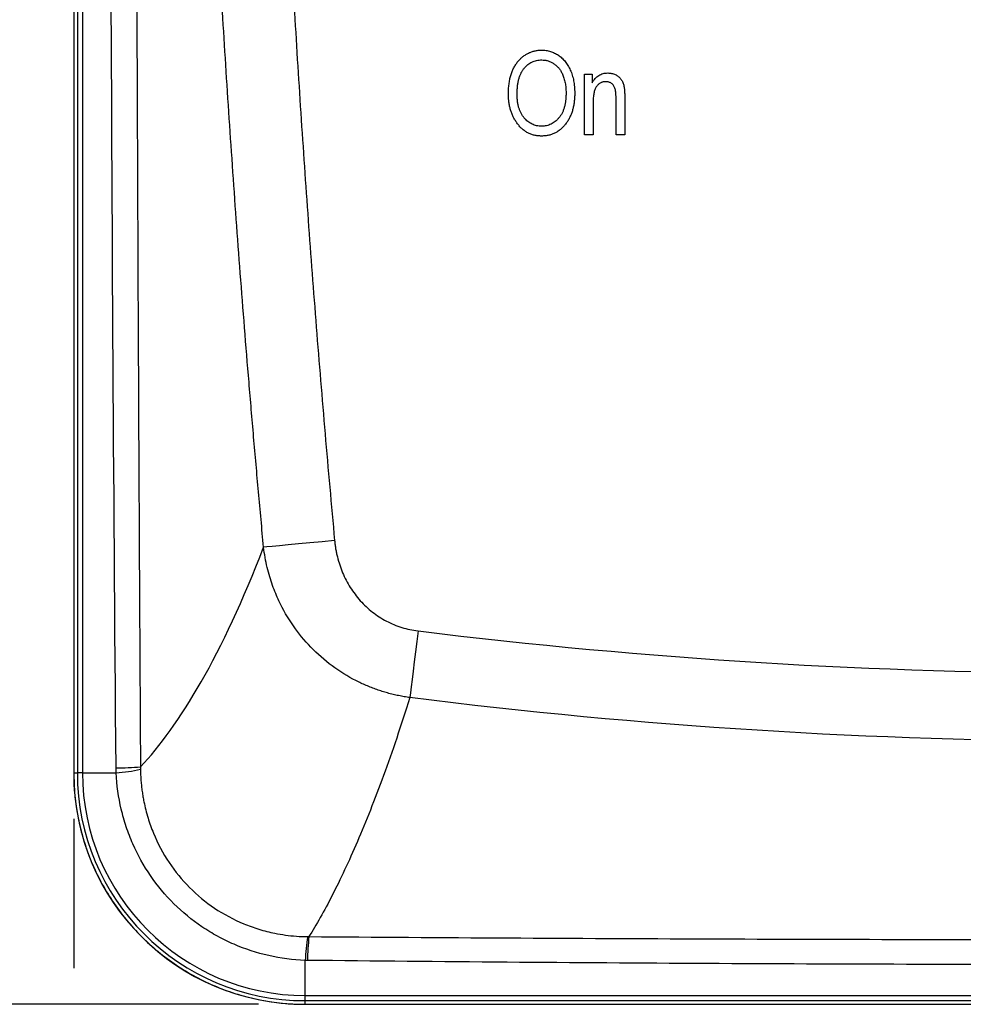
# Model space of a CAD drawing. Header units: millimetres. Extents: x 0 to 864, y 0 to 559.
# Tile 3 of 32: x 136 to 188, y 189 to 243. Entities that reach past the tile are written whole.
import ezdxf

# ---------------------------------------------------------------- set-up
doc = ezdxf.new("R2010")
doc.units = ezdxf.units.MM
doc.header["$LTSCALE"] = 2
doc.linetypes.add('SLD-Solid', pattern=[0])
doc.layers.add('DIMENSIONS', color=140, linetype='SLD-Solid', lineweight=25)
doc.styles.add('SLDTEXTSTYLE0', font='GOTHIC.TTF', dxfattribs={"width": 0.913})
doc.dimstyles.new('SLDDIMSTYLE0', dxfattribs={"dimtxt": 7, "dimasz": 7, "dimexe": 0, "dimexo": 0.0625, "dimgap": 1.75, "dimtad": 0, "dimtih": 1, "dimtoh": 1, "dimdec": 1, "dimrnd": 1e-09, "dimzin": 4, "dimdsep": 46, "dimtxsty": 'SLDTEXTSTYLE0', "dimsah": 1, "dimcen": 0.09, "dimadec": 0, "dimazin": 1, "dimtfac": 1, "dimtdec": 1, "dimtofl": 0, "dimtmove": 0, "dimatfit": 3, "dimfxl": 0, "dimfrac": 2, "dimtolj": 1, "dimtzin": 12, "dimarcsym": 0})

# ---------------------------------------------------------------- blocks, each defined once
blk = doc.blocks.new('_D')
at = {"layer": 'DIMENSIONS'}
for p, q in [((149.437, 405.626), (88.125, 405.626)), ((94.475, 405.626), (94.475, 309.712)), ((85.423, 297.071), (83.29, 297.071)), ((83.29, 297.071), (83.29, 285.958)), ((103.526, 297.071), (105.659, 297.071)), ((105.659, 297.071), (105.659, 285.958)), ((83.29, 285.958), (85.423, 285.958)), ((105.659, 285.958), (103.526, 285.958)), ((94.475, 188.622), (94.475, 284.536)), ((149.408, 188.622), (88.125, 188.622))]:
    blk.add_line(p, q, dxfattribs=at)
for points in [[(94.475, 405.626), (92.475, 398.626), (96.475, 398.626)], [(94.475, 188.622), (96.475, 195.622), (92.475, 195.622)]]:
    blk.add_solid(points, dxfattribs=at)
at = {"layer": 'DIMENSIONS', "char_height": 7, "attachment_point": 1, "style": 'SLDTEXTSTYLE0'}
for s, insert in [('217.0', (82.837, 307.434)), ('8.54', (85.423, 294.899))]:
    blk.add_mtext(s, dxfattribs=dict(at, insert=insert))
blk = doc.blocks.new('_D_1')
at = {"layer": 'DIMENSIONS'}
for p, q in [((139.195, 198.861), (139.195, 190.622)), ((253.202, 198.861), (253.202, 125.842)), ((139.195, 186.622), (139.195, 125.842)), ((139.195, 132.192), (178.876, 132.192)), ((187.147, 132.139), (185.014, 132.139)), ((185.014, 132.139), (185.014, 121.026)), ((205.25, 132.139), (207.383, 132.139)), ((207.383, 132.139), (207.383, 121.026)), ((253.202, 132.192), (213.521, 132.192)), ((185.014, 121.026), (187.147, 121.026)), ((207.383, 121.026), (205.25, 121.026))]:
    blk.add_line(p, q, dxfattribs=at)
for points in [[(139.195, 132.192), (146.195, 130.192), (146.195, 134.192)], [(253.202, 132.192), (246.202, 134.192), (246.202, 130.192)]]:
    blk.add_solid(points, dxfattribs=at)
at = {"layer": 'DIMENSIONS', "char_height": 7, "attachment_point": 1, "style": 'SLDTEXTSTYLE0'}
for s, insert in [('114.0', (184.561, 142.502)), ('4.49', (187.147, 129.968))]:
    blk.add_mtext(s, dxfattribs=dict(at, insert=insert))

msp = doc.modelspace()

# ---------------------------------------------------------------- linework, layer by layer
for p, q in [((139.195, 392.844), (139.195, 201.401)), ((139.397, 392.844), (139.397, 201.401)), ((139.681, 392.844), (139.681, 201.401)), ((167.401, 239.985), (167.822, 239.985)), ((167.401, 236.622), (167.401, 239.985)), ((167.822, 239.985), (167.822, 239.504)), ((169.623, 238.681), (169.623, 236.622)), ((167.882, 238.457), (167.882, 236.622)), ((169.142, 236.622), (169.142, 238.666)), ((167.882, 236.622), (167.401, 236.622)), ((169.623, 236.622), (169.142, 236.622)), ((139.195, 201.401), (139.397, 201.401)), ((139.681, 201.401), (139.397, 201.401)), ((139.681, 201.401), (141.541, 201.401)), ((152.103, 191.046), (151.977, 191.047)), ((151.977, 189.105), (151.977, 191.047)), ((151.977, 189.105), (240.42, 189.105)), ((151.977, 188.821), (151.977, 189.105)), ((151.977, 188.821), (240.42, 188.821)), ((151.977, 188.619), (151.977, 188.821)), ((151.977, 188.619), (240.42, 188.619))]:
    msp.add_line(p, q)
at = {"flags": 128}
for points in [[(153.601, 214.225), (152.911, 214.161), (152.242, 214.099), (151.615, 214.041), (151.047, 213.989), (150.556, 213.943), (150.158, 213.906), (149.863, 213.879), (149.681, 213.862)], [(158.21, 209.235), (158.138, 208.649), (158.068, 208.076), (158, 207.528), (157.937, 207.017), (157.881, 206.555), (157.831, 206.152), (157.79, 205.817), (157.758, 205.556)]]:
    msp.add_lwpolyline(points, dxfattribs=at)
for centre, radius, start, end in [((141.081, 224.572), 22.908, 271.1389, 274.5103), ((151.948, 201.372), 12.75, 180, 270), ((151.977, 201.401), 12.58, 180, 270), ((151.977, 201.401), 12.296, 180, 270), ((141.057, 209.213), 7.827, 273.5477, 283.4914), ((163.343, 190.454), 11.382, 170.3812, 177.0124), ((172.217, 190.465), 20.123, 174.6066, 178.3457)]:
    msp.add_arc(centre, radius, start, end)
for points, knots in [([(141.536, 201.668), (141.401, 217.576), (141.309, 233.484), (141.187, 265.303), (141.157, 281.213), (141.157, 313.032), (141.187, 328.942), (141.309, 360.76), (141.401, 376.669), (141.536, 392.577)], [0, 0, 0, 0, 0.25, 0.25, 0.5, 0.5, 0.75, 0.75, 1, 1, 1, 1]), ([(142.883, 392.51), (142.858, 388.217), (142.812, 380.268), (142.734, 364.37), (142.623, 336.868), (142.552, 297.122), (142.623, 257.377), (142.734, 229.874), (142.812, 213.977), (142.858, 206.028), (142.883, 201.735)], [0, 0, 0, 0, 0.067514, 0.125, 0.25, 0.5, 0.75, 0.875, 0.932485, 1, 1, 1, 1]), ([(149.681, 213.862), (149.587, 214.879), (149.399, 216.907), (149.131, 219.944), (148.874, 222.968), (148.629, 225.979), (148.395, 228.978), (148.172, 231.965), (147.961, 234.939), (147.76, 237.902), (147.57, 240.854), (147.39, 243.793), (147.221, 246.722), (147.062, 249.639), (146.913, 252.545), (146.487, 261.421), (145.973, 276.277), (145.732, 297.122), (145.972, 317.966), (146.513, 333.549), (147.021, 343.885), (147.301, 348.993), (147.613, 354.136), (147.958, 359.313), (148.335, 364.527), (148.748, 369.779), (149.193, 375.069), (149.518, 378.606), (149.681, 380.382)], [0, 0, 0, 0, 0.018365, 0.036646, 0.054844, 0.072961, 0.091, 0.10896, 0.126843, 0.144651, 0.162385, 0.180047, 0.197636, 0.215156, 0.232606, 0.249988, 0.375021, 0.499997, 0.624971, 0.750006, 0.78047, 0.811145, 0.842037, 0.873153, 0.9045, 0.936085, 0.967916, 1, 1, 1, 1]), ([(153.601, 380.02), (153.511, 379.038), (153.331, 377.075), (153.074, 374.128), (152.826, 371.179), (152.588, 368.229), (152.359, 365.276), (152.141, 362.322), (151.931, 359.365), (151.732, 356.407), (151.542, 353.447), (151.362, 350.484), (151.192, 347.52), (151.031, 344.554), (150.881, 341.586), (150.458, 332.699), (149.948, 317.879), (149.711, 297.122), (149.948, 276.365), (150.492, 260.555), (151.026, 249.691), (151.357, 243.761), (151.727, 237.838), (152.135, 231.924), (152.583, 226.017), (153.067, 220.117), (153.423, 216.188), (153.601, 214.225)], [0, 0, 0, 0, 0.0178097, 0.0356259, 0.0534487, 0.0712783, 0.089115, 0.1069589, 0.1248103, 0.1426693, 0.1605361, 0.178411, 0.196294, 0.2141855, 0.2320855, 0.2499944, 0.374957, 0.5000028, 0.6250454, 0.7500115, 0.7858188, 0.8215919, 0.8573325, 0.893042, 0.928722, 0.9643742, 1, 1, 1, 1]), ([(163.199, 238.873), (163.2, 238.968), (163.203, 239.152), (163.228, 239.421), (163.269, 239.672), (163.325, 239.907), (163.4, 240.124), (163.489, 240.326), (163.597, 240.51), (163.72, 240.676), (163.854, 240.824), (163.999, 240.952), (164.151, 241.062), (164.312, 241.15), (164.48, 241.221), (164.658, 241.269), (164.843, 241.301), (164.969, 241.304), (165.033, 241.305)], [0, 0, 0, 0, 0.083192, 0.162005, 0.236269, 0.306625, 0.373626, 0.437744, 0.499734, 0.560167, 0.618836, 0.675015, 0.729697, 0.783009, 0.835913, 0.889445, 0.943947, 1, 1, 1, 1]), ([(165.033, 241.305), (165.074, 241.304), (165.157, 241.303), (165.28, 241.289), (165.4, 241.268), (165.517, 241.236), (165.632, 241.197), (165.743, 241.148), (165.852, 241.09), (165.958, 241.025), (166.059, 240.951), (166.156, 240.868), (166.247, 240.778), (166.332, 240.679), (166.413, 240.573), (166.487, 240.458), (166.555, 240.335), (166.619, 240.206), (166.676, 240.068), (166.726, 239.925), (166.767, 239.774), (166.802, 239.618), (166.827, 239.454), (166.848, 239.285), (166.859, 239.109), (166.86, 238.99), (166.861, 238.929)], [0, 0, 0, 0, 0.037493, 0.074051, 0.110413, 0.146291, 0.182367, 0.218677, 0.255075, 0.292241, 0.329654, 0.367533, 0.405691, 0.44454, 0.484076, 0.524715, 0.566402, 0.609668, 0.653909, 0.699182, 0.745579, 0.793405, 0.842405, 0.893353, 0.945746, 1, 1, 1, 1]), ([(163.679, 238.865), (163.68, 238.944), (163.681, 239.096), (163.701, 239.315), (163.729, 239.519), (163.771, 239.707), (163.824, 239.879), (163.891, 240.035), (163.967, 240.177), (164.058, 240.301), (164.157, 240.41), (164.263, 240.505), (164.376, 240.586), (164.496, 240.651), (164.621, 240.702), (164.754, 240.739), (164.893, 240.761), (164.988, 240.764), (165.036, 240.765)], [0, 0, 0, 0, 0.089498, 0.172859, 0.250997, 0.324072, 0.392055, 0.456413, 0.517038, 0.575219, 0.630993, 0.685018, 0.737147, 0.788668, 0.839836, 0.891641, 0.945031, 1, 1, 1, 1]), ([(165.036, 240.765), (165.097, 240.763), (165.216, 240.758), (165.392, 240.717), (165.56, 240.649), (165.717, 240.556), (165.863, 240.443), (165.99, 240.308), (166.099, 240.158), (166.153, 240.045), (166.18, 239.988)], [0, 0, 0, 0, 0.123478, 0.245158, 0.367481, 0.493109, 0.620134, 0.7449, 0.870911, 1, 1, 1, 1]), ([(166.18, 239.988), (166.196, 239.949), (166.228, 239.871), (166.27, 239.75), (166.303, 239.625), (166.333, 239.496), (166.353, 239.363), (166.37, 239.227), (166.379, 239.086), (166.38, 238.991), (166.381, 238.943)], [0, 0, 0, 0, 0.117849, 0.237158, 0.35777, 0.480725, 0.605782, 0.734448, 0.865169, 1, 1, 1, 1]), ([(167.822, 239.504), (167.847, 239.547), (167.897, 239.631), (167.985, 239.742), (168.082, 239.836), (168.187, 239.913), (168.301, 239.973), (168.423, 240.014), (168.554, 240.04), (168.643, 240.043), (168.689, 240.045)], [0, 0, 0, 0, 0.1396, 0.269696, 0.394051, 0.513661, 0.631635, 0.750274, 0.872674, 1, 1, 1, 1]), ([(168.689, 240.045), (168.725, 240.043), (168.796, 240.041), (168.9, 240.025), (169, 239.998), (169.095, 239.959), (169.183, 239.912), (169.264, 239.86), (169.334, 239.798), (169.398, 239.731), (169.451, 239.655), (169.499, 239.569), (169.537, 239.471), (169.563, 239.383), (169.581, 239.305), (169.591, 239.238), (169.602, 239.163), (169.609, 239.081), (169.616, 238.991), (169.619, 238.894), (169.622, 238.79), (169.623, 238.718), (169.623, 238.681)], [0, 0, 0, 0, 0.057076, 0.112243, 0.166711, 0.220738, 0.273946, 0.324397, 0.373587, 0.421633, 0.470319, 0.521782, 0.576728, 0.63569, 0.667677, 0.703855, 0.743388, 0.787184, 0.834397, 0.885486, 0.941017, 1, 1, 1, 1]), ([(168.59, 239.564), (168.563, 239.564), (168.512, 239.562), (168.437, 239.55), (168.365, 239.53), (168.298, 239.503), (168.235, 239.468), (168.177, 239.424), (168.122, 239.373), (168.072, 239.313), (168.026, 239.245), (167.987, 239.165), (167.954, 239.074), (167.927, 238.972), (167.907, 238.859), (167.892, 238.735), (167.883, 238.6), (167.882, 238.506), (167.882, 238.457)], [0, 0, 0, 0, 0.053032, 0.104144, 0.15326, 0.201625, 0.249892, 0.298577, 0.348552, 0.40047, 0.45504, 0.51483, 0.579268, 0.649788, 0.726724, 0.810576, 0.901604, 1, 1, 1, 1]), ([(169.142, 238.666), (169.142, 238.723), (169.14, 238.83), (169.13, 238.979), (169.111, 239.102), (169.085, 239.203), (169.049, 239.287), (169.006, 239.359), (168.953, 239.42), (168.891, 239.472), (168.824, 239.514), (168.75, 239.543), (168.672, 239.561), (168.617, 239.563), (168.59, 239.564)], [0, 0, 0, 0, 0.144217, 0.268382, 0.372345, 0.456741, 0.530103, 0.599047, 0.666277, 0.732998, 0.799118, 0.864162, 0.930883, 1, 1, 1, 1]), ([(163.667, 237.287), (163.629, 237.343), (163.554, 237.454), (163.459, 237.632), (163.378, 237.818), (163.313, 238.013), (163.261, 238.216), (163.225, 238.427), (163.203, 238.647), (163.2, 238.797), (163.199, 238.873)], [0, 0, 0, 0, 0.119867, 0.239024, 0.359553, 0.481559, 0.605468, 0.732968, 0.86425, 1, 1, 1, 1]), ([(165.026, 237.103), (164.98, 237.104), (164.889, 237.107), (164.756, 237.129), (164.627, 237.165), (164.505, 237.216), (164.388, 237.283), (164.275, 237.361), (164.169, 237.456), (164.068, 237.564), (163.976, 237.686), (163.896, 237.82), (163.828, 237.966), (163.774, 238.124), (163.731, 238.293), (163.7, 238.473), (163.683, 238.666), (163.68, 238.797), (163.679, 238.865)], [0, 0, 0, 0, 0.055613, 0.109581, 0.162924, 0.216102, 0.269892, 0.324917, 0.381919, 0.441791, 0.503291, 0.565809, 0.630028, 0.696811, 0.766993, 0.840587, 0.917983, 1, 1, 1, 1]), ([(166.381, 238.943), (166.38, 238.87), (166.378, 238.728), (166.358, 238.521), (166.33, 238.328), (166.286, 238.149), (166.232, 237.983), (166.166, 237.831), (166.085, 237.694), (165.994, 237.569), (165.894, 237.46), (165.788, 237.364), (165.675, 237.284), (165.557, 237.218), (165.433, 237.165), (165.302, 237.129), (165.166, 237.107), (165.073, 237.104), (165.026, 237.103)], [0, 0, 0, 0, 0.085587, 0.166358, 0.242221, 0.313698, 0.381454, 0.445792, 0.507562, 0.567456, 0.625427, 0.680842, 0.734313, 0.787015, 0.838963, 0.891397, 0.945077, 1, 1, 1, 1]), ([(166.861, 238.929), (166.859, 238.846), (166.856, 238.684), (166.835, 238.446), (166.797, 238.22), (166.748, 238.006), (166.68, 237.803), (166.599, 237.613), (166.505, 237.433), (166.428, 237.323), (166.39, 237.269)], [0, 0, 0, 0, 0.141691, 0.277461, 0.407496, 0.532719, 0.653726, 0.77106, 0.88631, 1, 1, 1, 1]), ([(165.03, 236.562), (164.961, 236.564), (164.825, 236.568), (164.627, 236.603), (164.44, 236.661), (164.263, 236.74), (164.096, 236.843), (163.941, 236.969), (163.795, 237.117), (163.71, 237.23), (163.667, 237.287)], [0, 0, 0, 0, 0.128464, 0.252118, 0.373476, 0.493004, 0.613709, 0.737277, 0.865504, 1, 1, 1, 1]), ([(166.39, 237.269), (166.346, 237.213), (166.26, 237.103), (166.114, 236.958), (165.958, 236.836), (165.793, 236.735), (165.616, 236.658), (165.43, 236.602), (165.233, 236.569), (165.098, 236.564), (165.03, 236.562)], [0, 0, 0, 0, 0.133765, 0.261459, 0.385485, 0.505837, 0.625946, 0.746913, 0.870985, 1, 1, 1, 1]), ([(153.601, 214.225), (153.609, 214.148), (153.625, 213.996), (153.659, 213.768), (153.702, 213.543), (153.77, 213.244), (153.876, 212.877), (154.092, 212.304), (154.446, 211.624), (155.002, 210.888), (155.563, 210.363), (156.062, 210.008), (156.458, 209.776), (156.875, 209.58), (157.309, 209.423), (157.755, 209.303), (158.058, 209.258), (158.21, 209.235)], [0, 0, 0, 0, 0.031409, 0.0626924, 0.0938948, 0.1250611, 0.1876408, 0.2498914, 0.3749602, 0.4993384, 0.624603, 0.6869204, 0.7491388, 0.8119016, 0.874706, 0.9372771, 1, 1, 1, 1]), ([(142.883, 201.735), (143.937, 202.837), (145.078, 204.402), (147.388, 208.445), (148.556, 210.922), (149.681, 213.862)], [0, 0, 0, 0, 0.5, 0.5, 1, 1, 1, 1]), ([(157.758, 205.556), (157.654, 205.571), (157.447, 205.602), (157.138, 205.661), (156.83, 205.729), (156.526, 205.808), (156.224, 205.898), (155.926, 205.997), (155.632, 206.106), (155.342, 206.224), (155.057, 206.352), (154.409, 206.67), (153.431, 207.275), (152.267, 208.299), (151.274, 209.512), (150.68, 210.543), (150.341, 211.311), (150.17, 211.755), (150.013, 212.235), (149.875, 212.749), (149.759, 213.294), (149.707, 213.67), (149.681, 213.862)], [0, 0, 0, 0, 0.025132, 0.050297, 0.075479, 0.100662, 0.12583, 0.150967, 0.176058, 0.201085, 0.226034, 0.250889, 0.37436, 0.500631, 0.621704, 0.750096, 0.785958, 0.824323, 0.865066, 0.908041, 0.953082, 1, 1, 1, 1]), ([(158.21, 209.235), (170.828, 207.682), (183.482, 206.91), (199.347, 206.909), (202.524, 206.957), (208.876, 207.151), (212.048, 207.296), (221.555, 207.878), (227.878, 208.459), (234.186, 209.235)], [0, 0, 0, 0, 0.5, 0.5, 0.625, 0.625, 0.75, 0.75, 1, 1, 1, 1]), ([(157.758, 205.556), (157.273, 204.007), (156.786, 202.571), (155.815, 199.919), (155.332, 198.706), (154.384, 196.502), (153.919, 195.513), (153.023, 193.762), (152.591, 193.001), (152.184, 192.356)], [0, 0, 0, 0, 0.25, 0.25, 0.5, 0.5, 0.75, 0.75, 1, 1, 1, 1]), ([(234.639, 205.556), (228.257, 204.751), (221.859, 204.15), (212.239, 203.548), (209.028, 203.397), (202.6, 203.197), (199.385, 203.147), (183.329, 203.148), (170.521, 203.947), (157.758, 205.556)], [0, 0, 0, 0, 0.25, 0.25, 0.375, 0.375, 0.5, 0.5, 1, 1, 1, 1]), ([(142.883, 201.735), (142.882, 201.712), (142.882, 201.668), (142.883, 201.624), (142.883, 201.602)], [0, 0, 0, 0, 0.501822, 1, 1, 1, 1]), ([(139.195, 201.401), (139.195, 200.557), (139.278, 199.727), (139.521, 198.503), (139.622, 198.098), (139.865, 197.295), (140.008, 196.896), (140.488, 195.736), (140.881, 195.002), (141.575, 193.96), (141.826, 193.622), (142.36, 192.971), (142.641, 192.661), (143.525, 191.777), (144.167, 191.247), (145.214, 190.546), (145.577, 190.329), (146.314, 189.934), (147.067, 189.578), (147.851, 189.296), (148.65, 189.052), (149.06, 188.949), (150.298, 188.702), (151.133, 188.619), (151.977, 188.619)], [0, 0, 0, 0, 0.125, 0.125, 0.1875, 0.1875, 0.25, 0.25, 0.375, 0.375, 0.4375, 0.4375, 0.5, 0.5, 0.625, 0.625, 0.6875, 0.6875, 0.75, 0.8125, 0.8125, 0.875, 0.875, 1, 1, 1, 1]), ([(141.541, 201.401), (141.54, 201.445), (141.538, 201.534), (141.537, 201.624), (141.536, 201.668)], [0, 0, 0, 0, 0.499532, 1, 1, 1, 1]), ([(151.977, 191.047), (151.296, 191.072), (150.624, 191.159), (149.3, 191.458), (148.662, 191.666), (147.741, 192.064), (147.44, 192.211), (146.849, 192.534), (146.558, 192.712), (145.723, 193.277), (145.207, 193.702), (144.257, 194.646), (143.819, 195.17), (143.061, 196.276), (142.736, 196.86), (142.327, 197.785), (142.204, 198.103), (141.99, 198.745), (141.898, 199.068), (141.667, 200.05), (141.573, 200.718), (141.541, 201.401)], [0, 0, 0, 0, 0.125, 0.125, 0.25, 0.25, 0.3125, 0.3125, 0.375, 0.375, 0.5, 0.5, 0.625, 0.625, 0.75, 0.75, 0.8125, 0.8125, 0.875, 0.875, 1, 1, 1, 1]), ([(142.883, 201.602), (142.885, 201.495), (142.89, 201.283), (142.909, 200.969), (142.938, 200.664), (142.975, 200.368), (143.019, 200.083), (143.111, 199.592), (143.282, 198.914), (143.692, 197.766), (144.402, 196.431), (145.55, 195.028), (146.947, 193.875), (148.28, 193.161), (149.424, 192.751), (150.198, 192.555), (150.892, 192.438), (151.497, 192.372), (151.91, 192.362), (152.121, 192.356)], [0, 0, 0, 0, 0.022233, 0.043949, 0.065114, 0.085698, 0.10567, 0.125002, 0.189054, 0.25028, 0.377131, 0.499832, 0.623089, 0.749306, 0.810586, 0.874141, 0.914282, 0.956309, 1, 1, 1, 1]), ([(152.184, 192.356), (159.52, 192.304), (166.856, 192.263), (181.527, 192.207), (188.863, 192.192), (203.534, 192.192), (210.869, 192.207), (225.541, 192.263), (232.877, 192.304), (240.213, 192.356)], [0, 0, 0, 0, 0.25, 0.25, 0.5, 0.5, 0.75, 0.75, 1, 1, 1, 1]), ([(240.294, 191.046), (232.946, 190.965), (225.597, 190.907), (210.898, 190.83), (203.548, 190.811), (188.849, 190.811), (181.499, 190.83), (166.8, 190.907), (159.451, 190.965), (152.103, 191.046)], [0, 0, 0, 0, 0.25, 0.25, 0.5, 0.5, 0.75, 0.75, 1, 1, 1, 1])]:
    msp.add_open_spline(points, degree=3, knots=knots)
msp.add_open_spline([(152.121, 192.356), (152.142, 192.356), (152.163, 192.356), (152.184, 192.356)], degree=3)

# ---------------------------------------------------------------- dimensions: what is measured, and where the dimension line sits
at = {"layer": 'DIMENSIONS'}
dim = msp.add_linear_dim(base=(94.475, 188.622), p1=(151.977, 405.626), p2=(151.948, 188.622), angle=90, dimstyle='SLDDIMSTYLE0', dxfattribs=at)
dim.commit()
dim.dimension.update_dxf_attribs({"geometry": '_D', "text_midpoint": (94.475, 297.124), "dimtype": 160})
dim = msp.add_linear_dim(base=(253.202, 132.192), p1=(139.195, 201.401), p2=(253.202, 201.401), dimstyle='SLDDIMSTYLE0', dxfattribs=at)
dim.commit()
dim.dimension.update_dxf_attribs({"geometry": '_D_1', "text_midpoint": (196.198, 132.192), "dimtype": 160})

doc.saveas('drawing.dxf')
